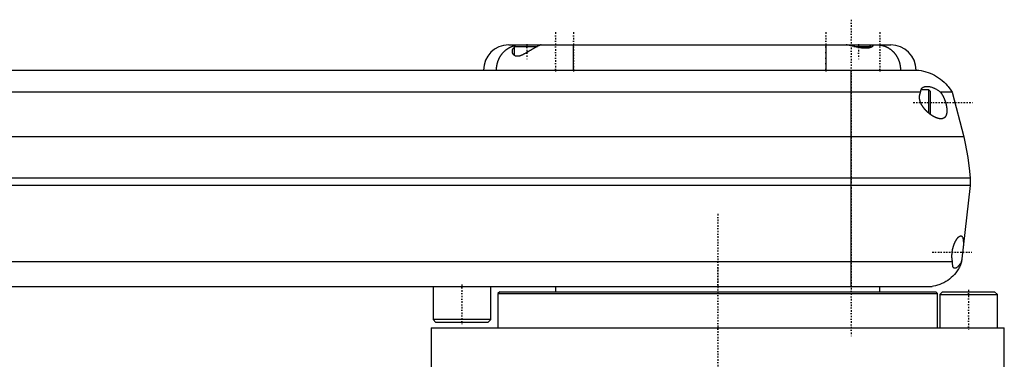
# Model space of a CAD drawing. Extents: x -602 to 168, y -1 to 818.
# Tile 7 of 7: x -194 to 80, y 296 to 390. Entities that reach past the tile are written whole.
import ezdxf

# ---------------------------------------------------------------- set-up
doc = ezdxf.new("R2010")
doc.units = 0
doc.linetypes.add('CENTER', pattern=[1.5, 0.45, -0.5, 0.05, -0.5])
doc.layers.add('AM_0', color=7, linetype='CONTINUOUS')
doc.layers.add('AM_7', color=7, linetype='CENTER')

msp = doc.modelspace()

# ---------------------------------------------------------------- linework, layer by layer
at = {"layer": 'AM_0', "color": 7, "linetype": 'CONTINUOUS'}
for p, q in [((-58, 383.5), (48, 383.5)), ((-56.1, 383.5), (-56.5, 383.1)), ((-56.5, 383.1), (-56.5, 380.64)), ((-56.5, 383.1), (-50.03, 383.1)), ((-49.68, 383.28), (-49.9, 383.5)), ((-40, 376.5), (-40, 383.5)), ((30, 383.5), (30, 376.5)), ((35.9, 383.5), (35.88, 383.48)), ((37.75, 383.1), (42.5, 383.1)), ((42.5, 383.1), (42.1, 383.5)), ((42.5, 382.8), (42.5, 383.1)), ((-345.5, 376.5), (55.5, 376.5)), ((37, 316.5), (37, 376.5)), ((56.29, 370.35), (-346.29, 370.35)), ((58.6, 371), (56.39, 371)), ((59, 370.6), (58.6, 371)), ((58.6, 364.52), (58.6, 371)), ((59, 364.4), (59, 370.6)), ((65, 370.35), (61.81, 370.35)), ((65, 370.35), (68.25, 358)), ((58.89, 364.29), (59, 364.4)), ((68.25, 358), (-358.25, 358)), ((70, 346.5), (-360, 346.5)), ((70, 344.5), (-360, 344.5)), ((70, 344.5), (67.65, 323.3)), ((70, 346.5), (70, 344.5)), ((65.14, 323.3), (-355.14, 323.3)), ((67.65, 323.3), (67.54, 323.3)), ((-351.5, 316.5), (59.5, 316.5)), ((-79, 316.5), (-79, 307.3)), ((-63, 307.3), (-63, 316.5)), ((-60.5, 315), (-61, 314.5)), ((-61, 314.5), (-61, 305)), ((-61, 314.5), (61, 314.5)), ((-60.5, 315), (60.5, 315)), ((-45, 316.5), (-45, 315)), ((45, 315), (45, 316.5)), ((61, 314.5), (60.5, 315)), ((61, 305), (61, 314.5)), ((62.37, 315), (61.57, 314.2)), ((61.57, 314.2), (61.57, 305)), ((61.57, 314.2), (77.57, 314.2)), ((62.37, 315), (76.77, 315)), ((77.57, 314.2), (76.77, 315)), ((77.57, 305), (77.57, 314.2)), ((-79, 307.3), (-78.2, 306.5)), ((-63, 307.3), (-79, 307.3)), ((-63.8, 306.5), (-78.2, 306.5)), ((-63.8, 306.5), (-63, 307.3)), ((-79.5, 305), (-79.5, 288.3)), ((-79.5, 305), (79.5, 305)), ((79.5, 288.3), (79.5, 305))]:
    msp.add_line(p, q, dxfattribs=at)
for points in [[(-61.39, 376.5, 0), (-61.39, 376.54, 0), (-61.39, 376.63, 0), (-61.39, 376.72, 0), (-61.39, 376.77, 0), (-61.39, 376.81, 0), (-61.38, 376.9, 0), (-61.38, 376.99, 0), (-61.37, 377.08, 0), (-61.36, 377.16, 0), (-61.36, 377.25, 0), (-61.35, 377.3, 0), (-61.35, 377.34, 0), (-61.34, 377.43, 0), (-61.33, 377.51, 0), (-61.31, 377.6, 0), (-61.3, 377.69, 0), (-61.28, 377.78, 0), (-61.28, 377.82, 0), (-61.27, 377.86, 0), (-61.25, 377.95, 0), (-61.24, 378.04, 0), (-61.23, 378.08, 0), (-61.22, 378.12, 0), (-61.2, 378.21, 0), (-61.18, 378.29, 0), (-61.17, 378.34, 0), (-61.15, 378.38, 0), (-61.13, 378.46, 0), (-61.11, 378.55, 0), (-61.08, 378.63, 0), (-61.06, 378.72, 0), (-61.03, 378.8, 0), (-61.02, 378.84, 0), (-61, 378.88, 0), (-60.98, 378.97, 0), (-60.95, 379.05, 0), (-60.92, 379.13, 0), (-60.88, 379.21, 0), (-60.85, 379.3, 0), (-60.84, 379.34, 0), (-60.82, 379.38, 0), (-60.78, 379.46, 0), (-60.75, 379.54, 0), (-60.71, 379.62, 0), (-60.68, 379.7, 0), (-60.64, 379.77, 0), (-60.62, 379.81, 0), (-60.6, 379.85, 0), (-60.56, 379.93, 0), (-60.52, 380.01, 0), (-60.48, 380.08, 0), (-60.43, 380.16, 0), (-60.39, 380.23, 0), (-60.37, 380.27, 0), (-60.35, 380.31, 0), (-60.3, 380.38, 0), (-60.26, 380.45, 0), (-60.21, 380.52, 0), (-60.16, 380.6, 0), (-60.11, 380.67, 0), (-60.09, 380.7, 0), (-60.06, 380.74, 0), (-60.01, 380.81, 0), (-59.96, 380.88, 0), (-59.94, 380.91, 0), (-59.91, 380.95, 0), (-59.86, 381.01, 0), (-59.81, 381.08, 0), (-59.78, 381.11, 0), (-59.75, 381.15, 0), (-59.7, 381.21, 0), (-59.64, 381.28, 0), (-59.59, 381.34, 0), (-59.53, 381.4, 0), (-59.47, 381.47, 0), (-59.44, 381.5, 0), (-59.41, 381.53, 0), (-59.35, 381.59, 0), (-59.29, 381.65, 0), (-59.23, 381.71, 0), (-59.17, 381.77, 0), (-59.11, 381.83, 0), (-59.08, 381.85, 0), (-59.05, 381.88, 0), (-58.98, 381.94, 0), (-58.92, 381.99, 0), (-58.86, 382.05, 0), (-58.79, 382.1, 0), (-58.73, 382.15, 0), (-58.69, 382.18, 0), (-58.66, 382.2, 0), (-58.59, 382.25, 0), (-58.53, 382.3, 0), (-58.46, 382.35, 0), (-58.39, 382.4, 0), (-58.32, 382.45, 0), (-58.29, 382.47, 0), (-58.25, 382.49, 0), (-58.18, 382.54, 0), (-58.11, 382.58, 0), (-58.04, 382.62, 0), (-57.97, 382.67, 0), (-57.9, 382.71, 0), (-57.86, 382.73, 0), (-57.82, 382.75, 0), (-57.75, 382.79, 0), (-57.68, 382.82, 0), (-57.64, 382.84, 0), (-57.6, 382.86, 0), (-57.53, 382.9, 0), (-57.45, 382.93, 0), (-57.42, 382.95, 0), (-57.38, 382.97, 0), (-57.3, 383, 0), (-57.23, 383.03, 0), (-57.15, 383.06, 0), (-57.07, 383.09, 0), (-57, 383.12, 0), (-56.96, 383.14, 0), (-56.92, 383.15, 0), (-56.84, 383.18, 0), (-56.77, 383.2, 0), (-56.69, 383.23, 0), (-56.61, 383.25, 0), (-56.53, 383.27, 0), (-56.49, 383.28, 0), (-56.45, 383.29, 0), (-56.37, 383.32, 0), (-56.3, 383.33, 0), (-56.26, 383.34, 0)], [(-49.04, 383.5, 0), (-49.05, 383.5, 0), (-49.07, 383.5, 0), (-49.1, 383.49, 0), (-49.11, 383.49, 0), (-49.13, 383.49, 0), (-49.17, 383.48, 0), (-49.2, 383.47, 0), (-49.25, 383.45, 0), (-49.29, 383.44, 0), (-49.35, 383.42, 0), (-49.37, 383.41, 0), (-49.4, 383.4, 0), (-49.46, 383.37, 0), (-49.52, 383.35, 0), (-49.58, 383.32, 0), (-49.65, 383.29, 0), (-49.72, 383.25, 0), (-49.76, 383.24, 0), (-49.79, 383.22, 0), (-49.87, 383.18, 0), (-49.95, 383.14, 0), (-49.99, 383.12, 0), (-50.03, 383.1, 0), (-50.11, 383.06, 0), (-50.2, 383.01, 0), (-50.24, 382.99, 0), (-50.29, 382.97, 0), (-50.38, 382.92, 0), (-50.47, 382.87, 0), (-50.56, 382.82, 0), (-50.66, 382.76, 0), (-50.76, 382.71, 0), (-50.8, 382.68, 0), (-50.85, 382.65, 0), (-50.95, 382.59, 0), (-51.05, 382.53, 0), (-51.16, 382.48, 0), (-51.26, 382.41, 0), (-51.36, 382.35, 0), (-51.42, 382.32, 0), (-51.47, 382.29, 0), (-51.57, 382.23, 0), (-51.68, 382.17, 0), (-51.79, 382.1, 0), (-51.89, 382.04, 0), (-52, 381.97, 0), (-52.05, 381.94, 0), (-52.11, 381.91, 0), (-52.21, 381.84, 0), (-52.32, 381.78, 0), (-52.43, 381.72, 0), (-52.53, 381.65, 0), (-52.64, 381.59, 0), (-52.69, 381.56, 0), (-52.75, 381.53, 0), (-52.85, 381.46, 0), (-52.96, 381.4, 0), (-53.06, 381.34, 0), (-53.17, 381.28, 0), (-53.27, 381.22, 0), (-53.33, 381.19, 0), (-53.38, 381.16, 0), (-53.48, 381.1, 0), (-53.59, 381.05, 0), (-53.64, 381.02, 0), (-53.69, 380.99, 0), (-53.79, 380.94, 0), (-53.89, 380.89, 0), (-53.94, 380.86, 0), (-53.99, 380.84, 0), (-54.09, 380.79, 0), (-54.19, 380.74, 0), (-54.28, 380.7, 0), (-54.38, 380.66, 0), (-54.48, 380.62, 0), (-54.52, 380.6, 0), (-54.57, 380.58, 0), (-54.67, 380.54, 0), (-54.76, 380.51, 0), (-54.86, 380.48, 0), (-54.95, 380.45, 0), (-55.04, 380.42, 0), (-55.09, 380.41, 0), (-55.13, 380.4, 0), (-55.23, 380.38, 0), (-55.31, 380.37, 0), (-55.4, 380.36, 0), (-55.49, 380.35, 0), (-55.57, 380.35, 0), (-55.61, 380.35, 0), (-55.65, 380.35, 0), (-55.73, 380.35, 0), (-55.81, 380.36, 0), (-55.89, 380.37, 0), (-55.96, 380.38, 0), (-56.03, 380.4, 0), (-56.07, 380.41, 0), (-56.1, 380.42, 0), (-56.17, 380.44, 0), (-56.23, 380.47, 0), (-56.29, 380.5, 0), (-56.35, 380.53, 0), (-56.41, 380.57, 0), (-56.43, 380.59, 0), (-56.46, 380.61, 0), (-56.51, 380.65, 0), (-56.56, 380.69, 0), (-56.58, 380.71, 0), (-56.6, 380.73, 0), (-56.64, 380.78, 0), (-56.68, 380.82, 0), (-56.7, 380.85, 0), (-56.72, 380.87, 0), (-56.76, 380.92, 0), (-56.79, 380.97, 0), (-56.82, 381.03, 0), (-56.85, 381.08, 0), (-56.88, 381.14, 0), (-56.89, 381.17, 0), (-56.9, 381.2, 0), (-56.92, 381.25, 0), (-56.94, 381.31, 0), (-56.96, 381.37, 0), (-56.97, 381.43, 0), (-56.98, 381.49, 0), (-56.99, 381.53, 0), (-56.99, 381.56, 0), (-57, 381.62, 0), (-57, 381.68, 0), (-57, 381.71, 0)], [(-57, 381.71, 0), (-57, 381.75, 0), (-57, 381.81, 0), (-56.99, 381.88, 0), (-56.99, 381.91, 0), (-56.98, 381.94, 0), (-56.97, 382, 0), (-56.95, 382.07, 0), (-56.94, 382.13, 0), (-56.91, 382.2, 0), (-56.89, 382.26, 0), (-56.88, 382.29, 0), (-56.86, 382.32, 0), (-56.83, 382.38, 0), (-56.8, 382.44, 0), (-56.76, 382.5, 0), (-56.72, 382.56, 0), (-56.68, 382.61, 0), (-56.65, 382.64, 0), (-56.63, 382.67, 0), (-56.58, 382.72, 0), (-56.53, 382.78, 0), (-56.5, 382.8, 0)], [(43, 383.25, 0), (43, 383.24, 0), (43, 383.22, 0), (42.99, 383.2, 0), (42.99, 383.2, 0), (42.99, 383.19, 0), (42.98, 383.17, 0), (42.97, 383.15, 0), (42.96, 383.13, 0), (42.95, 383.11, 0), (42.93, 383.09, 0), (42.92, 383.08, 0), (42.91, 383.06, 0), (42.89, 383.04, 0), (42.87, 383.02, 0), (42.85, 383, 0), (42.82, 382.98, 0), (42.8, 382.96, 0), (42.78, 382.95, 0), (42.77, 382.94, 0), (42.74, 382.92, 0), (42.7, 382.9, 0), (42.69, 382.89, 0), (42.67, 382.88, 0), (42.63, 382.86, 0), (42.59, 382.84, 0), (42.57, 382.83, 0), (42.55, 382.82, 0), (42.51, 382.8, 0), (42.47, 382.79, 0), (42.42, 382.77, 0), (42.37, 382.75, 0), (42.32, 382.74, 0), (42.3, 382.73, 0), (42.27, 382.72, 0), (42.22, 382.7, 0), (42.16, 382.69, 0), (42.1, 382.67, 0), (42.04, 382.66, 0), (41.98, 382.65, 0), (41.95, 382.64, 0), (41.92, 382.64, 0), (41.85, 382.63, 0), (41.79, 382.62, 0), (41.72, 382.61, 0), (41.65, 382.6, 0), (41.58, 382.59, 0), (41.54, 382.59, 0), (41.51, 382.58, 0), (41.43, 382.58, 0), (41.36, 382.57, 0), (41.28, 382.57, 0), (41.2, 382.57, 0), (41.12, 382.57, 0), (41.08, 382.57, 0), (41.04, 382.57, 0), (40.95, 382.57, 0), (40.87, 382.57, 0), (40.79, 382.57, 0), (40.7, 382.58, 0), (40.61, 382.58, 0), (40.57, 382.58, 0), (40.52, 382.59, 0), (40.44, 382.59, 0), (40.34, 382.6, 0), (40.3, 382.61, 0), (40.25, 382.61, 0), (40.16, 382.62, 0), (40.07, 382.63, 0), (40.02, 382.64, 0), (39.97, 382.64, 0), (39.88, 382.66, 0), (39.79, 382.67, 0), (39.69, 382.69, 0), (39.59, 382.7, 0), (39.5, 382.72, 0), (39.45, 382.73, 0), (39.4, 382.74, 0), (39.31, 382.75, 0), (39.21, 382.77, 0), (39.11, 382.79, 0), (39.02, 382.81, 0), (38.92, 382.83, 0), (38.87, 382.84, 0), (38.82, 382.85, 0), (38.72, 382.87, 0), (38.63, 382.89, 0), (38.53, 382.91, 0), (38.43, 382.94, 0), (38.34, 382.96, 0), (38.29, 382.97, 0), (38.24, 382.98, 0), (38.14, 383, 0), (38.05, 383.03, 0), (37.95, 383.05, 0), (37.86, 383.07, 0), (37.76, 383.1, 0), (37.72, 383.11, 0), (37.67, 383.12, 0), (37.58, 383.14, 0), (37.49, 383.16, 0), (37.39, 383.19, 0), (37.3, 383.21, 0), (37.21, 383.23, 0), (37.17, 383.24, 0), (37.13, 383.25, 0), (37.04, 383.27, 0), (36.95, 383.29, 0), (36.91, 383.3, 0), (36.86, 383.31, 0), (36.78, 383.33, 0), (36.7, 383.35, 0), (36.65, 383.36, 0), (36.61, 383.36, 0), (36.53, 383.38, 0), (36.45, 383.4, 0), (36.37, 383.41, 0), (36.3, 383.42, 0), (36.22, 383.44, 0), (36.19, 383.44, 0), (36.15, 383.45, 0), (36.08, 383.46, 0), (36.01, 383.47, 0), (35.94, 383.48, 0), (35.87, 383.49, 0), (35.81, 383.49, 0), (35.78, 383.49, 0), (35.75, 383.5, 0), (35.69, 383.5, 0), (35.63, 383.5, 0), (35.6, 383.5, 0)], [(42.46, 383.5, 0), (42.49, 383.5, 0), (42.54, 383.5, 0), (42.6, 383.49, 0), (42.62, 383.49, 0), (42.65, 383.49, 0), (42.69, 383.48, 0), (42.74, 383.47, 0), (42.78, 383.46, 0), (42.81, 383.45, 0), (42.85, 383.44, 0), (42.86, 383.43, 0), (42.88, 383.42, 0), (42.9, 383.41, 0), (42.93, 383.39, 0), (42.95, 383.37, 0), (42.97, 383.35, 0), (42.98, 383.33, 0), (42.98, 383.32, 0), (42.99, 383.31, 0), (43, 383.29, 0), (43, 383.26, 0), (43, 383.25, 0)], [(44.32, 383.5, 0), (44.36, 383.5, 0), (44.46, 383.5, 0), (44.55, 383.5, 0), (44.59, 383.49, 0), (44.64, 383.49, 0), (44.73, 383.49, 0), (44.82, 383.48, 0), (44.91, 383.47, 0), (45.01, 383.46, 0), (45.1, 383.45, 0), (45.14, 383.44, 0), (45.19, 383.43, 0), (45.28, 383.42, 0), (45.37, 383.4, 0), (45.46, 383.39, 0), (45.55, 383.37, 0), (45.64, 383.35, 0), (45.68, 383.34, 0), (45.73, 383.33, 0), (45.82, 383.3, 0), (45.91, 383.28, 0), (45.95, 383.27, 0), (46, 383.25, 0), (46.09, 383.22, 0), (46.17, 383.2, 0), (46.22, 383.18, 0), (46.26, 383.17, 0), (46.35, 383.13, 0), (46.44, 383.1, 0), (46.52, 383.07, 0), (46.61, 383.03, 0), (46.69, 382.99, 0), (46.74, 382.97, 0), (46.78, 382.96, 0), (46.87, 382.92, 0), (46.95, 382.87, 0), (47.03, 382.83, 0), (47.12, 382.79, 0), (47.2, 382.74, 0), (47.24, 382.72, 0), (47.28, 382.7, 0), (47.36, 382.65, 0), (47.44, 382.6, 0), (47.52, 382.55, 0), (47.6, 382.5, 0), (47.68, 382.44, 0), (47.72, 382.42, 0), (47.76, 382.39, 0), (47.84, 382.33, 0), (47.92, 382.28, 0), (47.99, 382.22, 0), (48.07, 382.16, 0), (48.14, 382.1, 0), (48.18, 382.07, 0), (48.21, 382.04, 0), (48.29, 381.98, 0), (48.36, 381.91, 0), (48.43, 381.85, 0), (48.5, 381.78, 0), (48.57, 381.71, 0), (48.61, 381.68, 0), (48.64, 381.64, 0), (48.71, 381.57, 0), (48.77, 381.5, 0), (48.81, 381.47, 0), (48.84, 381.43, 0), (48.91, 381.36, 0), (48.97, 381.28, 0), (49, 381.25, 0), (49.03, 381.21, 0), (49.1, 381.13, 0), (49.16, 381.06, 0), (49.22, 380.98, 0), (49.28, 380.9, 0), (49.33, 380.82, 0), (49.36, 380.78, 0), (49.39, 380.74, 0), (49.45, 380.66, 0), (49.5, 380.58, 0), (49.55, 380.49, 0), (49.61, 380.41, 0), (49.66, 380.32, 0), (49.68, 380.28, 0), (49.71, 380.24, 0), (49.76, 380.15, 0), (49.81, 380.06, 0), (49.85, 379.97, 0), (49.9, 379.89, 0), (49.94, 379.8, 0), (49.96, 379.75, 0), (49.99, 379.71, 0), (50.03, 379.61, 0), (50.07, 379.52, 0), (50.11, 379.43, 0), (50.15, 379.34, 0), (50.18, 379.24, 0), (50.2, 379.19, 0), (50.22, 379.15, 0), (50.26, 379.05, 0), (50.29, 378.96, 0), (50.32, 378.86, 0), (50.35, 378.76, 0), (50.38, 378.67, 0), (50.4, 378.62, 0), (50.41, 378.57, 0), (50.44, 378.47, 0), (50.46, 378.37, 0), (50.47, 378.32, 0), (50.49, 378.27, 0), (50.51, 378.17, 0), (50.53, 378.07, 0), (50.54, 378.02, 0), (50.55, 377.97, 0), (50.57, 377.87, 0), (50.59, 377.77, 0), (50.6, 377.67, 0), (50.62, 377.57, 0), (50.63, 377.47, 0), (50.64, 377.42, 0), (50.65, 377.37, 0), (50.66, 377.27, 0), (50.67, 377.17, 0), (50.67, 377.06, 0), (50.68, 376.96, 0), (50.69, 376.86, 0), (50.69, 376.81, 0), (50.69, 376.76, 0), (50.69, 376.65, 0), (50.69, 376.55, 0), (50.69, 376.5, 0)], [(55.5, 376.5, 0), (55.82, 376.46, 0), (56.47, 376.36, 0), (57.1, 376.23, 0), (57.42, 376.15, 0), (57.73, 376.06, 0), (58.35, 375.86, 0), (58.96, 375.63, 0), (59.55, 375.36, 0), (60.13, 375.07, 0), (60.7, 374.74, 0), (60.98, 374.57, 0), (61.25, 374.39, 0), (61.78, 374.01, 0), (62.29, 373.6, 0), (62.77, 373.16, 0), (63.24, 372.7, 0), (63.68, 372.21, 0), (63.88, 371.96, 0), (64.09, 371.71, 0), (64.47, 371.18, 0), (64.83, 370.63, 0), (65, 370.35, 0)], [(56.29, 370.35, 0), (56.29, 370.37, 0), (56.29, 370.4, 0), (56.29, 370.43, 0), (56.29, 370.44, 0), (56.29, 370.46, 0), (56.29, 370.49, 0), (56.3, 370.52, 0), (56.3, 370.55, 0), (56.3, 370.58, 0), (56.31, 370.61, 0), (56.31, 370.62, 0), (56.31, 370.64, 0), (56.32, 370.67, 0), (56.32, 370.7, 0), (56.32, 370.73, 0), (56.33, 370.75, 0), (56.34, 370.78, 0), (56.34, 370.8, 0), (56.34, 370.81, 0), (56.35, 370.84, 0), (56.35, 370.86, 0), (56.36, 370.88, 0), (56.36, 370.89, 0), (56.37, 370.92, 0), (56.38, 370.94, 0), (56.38, 370.96, 0), (56.38, 370.97, 0), (56.39, 370.99, 0), (56.4, 371.02, 0), (56.41, 371.04, 0), (56.42, 371.07, 0), (56.43, 371.09, 0), (56.43, 371.1, 0), (56.44, 371.12, 0), (56.45, 371.14, 0), (56.46, 371.16, 0), (56.5, 371.24, 0), (56.57, 371.37, 0), (56.66, 371.48, 0), (56.75, 371.58, 0), (56.8, 371.63, 0), (56.86, 371.67, 0), (56.97, 371.75, 0), (57.09, 371.81, 0), (57.22, 371.87, 0), (57.35, 371.91, 0), (57.49, 371.95, 0), (57.57, 371.96, 0), (57.64, 371.97, 0), (57.79, 371.99, 0), (57.95, 372, 0), (58.02, 372, 0)], [(58.02, 372, 0), (58.12, 372, 0), (58.32, 371.99, 0), (58.52, 371.96, 0), (58.63, 371.95, 0), (58.73, 371.93, 0), (58.94, 371.89, 0), (59.15, 371.83, 0), (59.37, 371.77, 0), (59.58, 371.69, 0), (59.8, 371.61, 0), (59.91, 371.56, 0), (60.02, 371.52, 0), (60.23, 371.41, 0), (60.45, 371.3, 0), (60.67, 371.18, 0), (60.88, 371.05, 0), (61.09, 370.91, 0), (61.2, 370.84, 0), (61.3, 370.76, 0), (61.51, 370.61, 0), (61.71, 370.44, 0), (61.81, 370.35, 0)], [(61.9, 363, 0), (61.87, 363, 0), (61.8, 363, 0), (61.73, 363.01, 0), (61.7, 363.01, 0), (61.67, 363.01, 0), (61.6, 363.02, 0), (61.53, 363.03, 0), (61.46, 363.04, 0), (61.4, 363.05, 0), (61.33, 363.06, 0), (61.29, 363.07, 0), (61.26, 363.08, 0), (61.19, 363.1, 0), (61.12, 363.12, 0), (61.05, 363.14, 0), (60.98, 363.16, 0), (60.9, 363.18, 0), (60.87, 363.19, 0), (60.83, 363.21, 0), (60.75, 363.23, 0), (60.68, 363.26, 0), (60.64, 363.28, 0), (60.6, 363.29, 0), (60.53, 363.32, 0), (60.45, 363.36, 0), (60.41, 363.37, 0), (60.37, 363.39, 0), (60.3, 363.43, 0), (60.22, 363.46, 0), (60.14, 363.5, 0), (60.06, 363.54, 0), (59.98, 363.58, 0), (59.94, 363.61, 0), (59.9, 363.63, 0), (59.82, 363.67, 0), (59.74, 363.72, 0), (59.66, 363.77, 0), (59.58, 363.81, 0), (59.5, 363.86, 0), (59.46, 363.89, 0), (59.42, 363.92, 0), (59.34, 363.97, 0), (59.26, 364.02, 0), (59.18, 364.08, 0), (59.1, 364.13, 0), (59.02, 364.19, 0), (58.98, 364.22, 0), (58.94, 364.25, 0), (58.87, 364.31, 0), (58.79, 364.37, 0), (58.71, 364.43, 0), (58.63, 364.49, 0), (58.56, 364.55, 0), (58.52, 364.58, 0), (58.48, 364.62, 0), (58.41, 364.68, 0), (58.33, 364.75, 0), (58.26, 364.81, 0), (58.18, 364.88, 0), (58.11, 364.95, 0), (58.08, 364.98, 0), (58.04, 365.01, 0), (57.97, 365.08, 0), (57.89, 365.16, 0), (57.86, 365.19, 0), (57.82, 365.23, 0), (57.75, 365.31, 0), (57.68, 365.38, 0), (57.64, 365.42, 0), (57.6, 365.46, 0), (57.53, 365.54, 0), (57.46, 365.62, 0), (57.39, 365.7, 0), (57.32, 365.79, 0), (57.25, 365.87, 0), (57.22, 365.92, 0), (57.18, 365.96, 0), (57.12, 366.05, 0), (57.05, 366.14, 0), (56.98, 366.23, 0), (56.92, 366.32, 0), (56.86, 366.41, 0), (56.83, 366.46, 0), (56.8, 366.5, 0), (56.74, 366.6, 0), (56.68, 366.69, 0), (56.62, 366.79, 0), (56.57, 366.89, 0), (56.51, 366.99, 0), (56.49, 367.04, 0), (56.46, 367.09, 0), (56.41, 367.19, 0), (56.37, 367.29, 0), (56.32, 367.39, 0), (56.28, 367.49, 0), (56.24, 367.59, 0), (56.22, 367.65, 0), (56.2, 367.7, 0), (56.17, 367.8, 0), (56.13, 367.91, 0), (56.11, 368.01, 0), (56.08, 368.11, 0), (56.05, 368.22, 0), (56.04, 368.27, 0), (56.03, 368.33, 0), (56.01, 368.43, 0), (56, 368.54, 0), (55.99, 368.59, 0), (55.99, 368.64, 0), (55.98, 368.75, 0), (55.97, 368.85, 0), (55.97, 368.91, 0), (55.97, 368.96, 0), (55.97, 369.06, 0), (55.98, 369.17, 0), (55.98, 369.27, 0), (55.99, 369.37, 0), (56.01, 369.47, 0), (56.02, 369.52, 0), (56.03, 369.57, 0), (56.05, 369.67, 0), (56.07, 369.77, 0), (56.1, 369.86, 0), (56.12, 369.96, 0), (56.16, 370.05, 0), (56.17, 370.09, 0), (56.19, 370.14, 0), (56.23, 370.22, 0), (56.27, 370.31, 0), (56.29, 370.35, 0)], [(61.81, 370.35, 0), (61.84, 370.32, 0), (61.89, 370.25, 0), (61.94, 370.18, 0), (61.96, 370.15, 0), (61.99, 370.11, 0), (62.03, 370.05, 0), (62.08, 369.97, 0), (62.13, 369.9, 0), (62.18, 369.83, 0), (62.22, 369.75, 0), (62.25, 369.71, 0), (62.27, 369.67, 0), (62.32, 369.59, 0), (62.36, 369.51, 0), (62.41, 369.43, 0), (62.45, 369.35, 0), (62.5, 369.26, 0), (62.52, 369.22, 0), (62.54, 369.18, 0), (62.59, 369.09, 0), (62.63, 369, 0), (62.65, 368.96, 0), (62.67, 368.91, 0), (62.71, 368.82, 0), (62.75, 368.73, 0), (62.77, 368.69, 0), (62.79, 368.64, 0), (62.83, 368.55, 0), (62.87, 368.46, 0), (62.91, 368.36, 0), (62.94, 368.27, 0), (62.98, 368.17, 0), (63, 368.12, 0), (63.01, 368.08, 0), (63.05, 367.98, 0), (63.08, 367.88, 0), (63.11, 367.79, 0), (63.14, 367.69, 0), (63.17, 367.6, 0), (63.19, 367.55, 0), (63.2, 367.5, 0), (63.23, 367.4, 0), (63.26, 367.31, 0), (63.28, 367.21, 0), (63.31, 367.12, 0), (63.33, 367.02, 0), (63.34, 366.98, 0), (63.35, 366.93, 0), (63.37, 366.84, 0), (63.39, 366.74, 0), (63.41, 366.65, 0), (63.43, 366.55, 0), (63.45, 366.46, 0), (63.46, 366.41, 0), (63.46, 366.36, 0), (63.48, 366.27, 0), (63.49, 366.17, 0), (63.51, 366.08, 0), (63.52, 365.98, 0), (63.53, 365.89, 0), (63.53, 365.84, 0), (63.54, 365.79, 0), (63.54, 365.7, 0), (63.55, 365.61, 0), (63.55, 365.56, 0), (63.56, 365.52, 0), (63.56, 365.43, 0), (63.56, 365.34, 0), (63.56, 365.29, 0), (63.56, 365.25, 0), (63.56, 365.16, 0), (63.56, 365.08, 0), (63.55, 364.99, 0), (63.55, 364.91, 0), (63.54, 364.83, 0), (63.54, 364.79, 0), (63.54, 364.75, 0), (63.53, 364.67, 0), (63.52, 364.59, 0), (63.5, 364.51, 0), (63.49, 364.44, 0), (63.47, 364.37, 0), (63.47, 364.33, 0), (63.46, 364.3, 0), (63.44, 364.23, 0), (63.42, 364.17, 0), (63.4, 364.1, 0), (63.38, 364.04, 0), (63.36, 363.98, 0), (63.34, 363.95, 0), (63.33, 363.92, 0), (63.31, 363.87, 0), (63.28, 363.81, 0), (63.25, 363.76, 0), (63.22, 363.71, 0), (63.19, 363.66, 0), (63.18, 363.63, 0), (63.16, 363.61, 0), (63.13, 363.56, 0), (63.09, 363.52, 0), (63.05, 363.48, 0), (63.02, 363.44, 0), (62.98, 363.4, 0), (62.96, 363.38, 0), (62.94, 363.36, 0), (62.9, 363.32, 0), (62.86, 363.29, 0), (62.83, 363.28, 0), (62.81, 363.26, 0), (62.77, 363.23, 0), (62.72, 363.2, 0), (62.7, 363.19, 0), (62.68, 363.18, 0), (62.63, 363.15, 0), (62.58, 363.13, 0), (62.53, 363.11, 0), (62.48, 363.09, 0), (62.43, 363.07, 0), (62.4, 363.07, 0), (62.37, 363.06, 0), (62.32, 363.05, 0), (62.27, 363.03, 0), (62.21, 363.02, 0), (62.16, 363.02, 0), (62.1, 363.01, 0), (62.07, 363.01, 0), (62.04, 363, 0), (61.99, 363, 0), (61.93, 363, 0), (61.9, 363, 0)], [(68.25, 358, 0), (68.67, 356.1, 0), (69.35, 352.28, 0), (69.83, 348.43, 0), (70, 346.5, 0)], [(65.14, 323.3, 0), (65.14, 323.34, 0), (65.12, 323.42, 0), (65.1, 323.49, 0), (65.09, 323.53, 0), (65.09, 323.57, 0), (65.07, 323.66, 0), (65.06, 323.74, 0), (65.05, 323.82, 0), (65.03, 323.91, 0), (65.02, 323.99, 0), (65.02, 324.04, 0), (65.01, 324.08, 0), (65, 324.17, 0), (65, 324.26, 0), (64.99, 324.35, 0), (64.98, 324.44, 0), (64.98, 324.53, 0), (64.98, 324.58, 0), (64.97, 324.62, 0), (64.97, 324.72, 0), (64.97, 324.81, 0), (64.97, 324.86, 0), (64.97, 324.9, 0), (64.97, 325, 0), (64.97, 325.09, 0), (64.97, 325.14, 0), (64.97, 325.18, 0), (64.98, 325.28, 0), (64.98, 325.37, 0), (64.99, 325.47, 0), (64.99, 325.56, 0), (65, 325.65, 0), (65, 325.7, 0), (65.01, 325.74, 0), (65.02, 325.84, 0), (65.03, 325.93, 0), (65.04, 326.02, 0), (65.05, 326.11, 0), (65.06, 326.21, 0), (65.07, 326.25, 0), (65.08, 326.3, 0), (65.09, 326.39, 0), (65.11, 326.49, 0), (65.13, 326.58, 0), (65.15, 326.67, 0), (65.16, 326.77, 0), (65.17, 326.81, 0), (65.18, 326.86, 0), (65.21, 326.95, 0), (65.23, 327.04, 0), (65.25, 327.14, 0), (65.27, 327.23, 0), (65.3, 327.32, 0), (65.31, 327.36, 0), (65.32, 327.41, 0), (65.35, 327.5, 0), (65.38, 327.59, 0), (65.4, 327.67, 0), (65.43, 327.76, 0), (65.46, 327.84, 0), (65.48, 327.89, 0), (65.49, 327.93, 0), (65.52, 328.01, 0), (65.55, 328.1, 0), (65.57, 328.14, 0), (65.58, 328.18, 0), (65.61, 328.26, 0), (65.65, 328.34, 0), (65.66, 328.37, 0), (65.68, 328.41, 0), (65.71, 328.49, 0), (65.74, 328.56, 0), (65.78, 328.64, 0), (65.81, 328.71, 0), (65.84, 328.78, 0), (65.86, 328.81, 0), (65.88, 328.85, 0), (65.91, 328.92, 0), (65.94, 328.98, 0), (65.98, 329.05, 0), (66.01, 329.11, 0), (66.05, 329.17, 0), (66.06, 329.2, 0), (66.08, 329.23, 0), (66.12, 329.29, 0), (66.15, 329.35, 0), (66.19, 329.41, 0), (66.23, 329.47, 0), (66.26, 329.52, 0), (66.28, 329.55, 0), (66.3, 329.58, 0), (66.34, 329.63, 0), (66.37, 329.68, 0), (66.41, 329.73, 0), (66.45, 329.78, 0), (66.48, 329.83, 0), (66.5, 329.86, 0), (66.52, 329.88, 0), (66.56, 329.92, 0), (66.6, 329.97, 0), (66.63, 330.01, 0), (66.67, 330.05, 0), (66.71, 330.09, 0), (66.73, 330.11, 0), (66.75, 330.13, 0), (66.78, 330.16, 0), (66.82, 330.2, 0), (66.84, 330.21, 0), (66.85, 330.23, 0), (66.89, 330.26, 0), (66.93, 330.29, 0), (66.94, 330.3, 0), (66.96, 330.31, 0), (67, 330.34, 0), (67.03, 330.36, 0), (67.07, 330.38, 0), (67.1, 330.4, 0), (67.13, 330.42, 0), (67.15, 330.43, 0), (67.17, 330.44, 0), (67.2, 330.45, 0), (67.23, 330.46, 0), (67.26, 330.47, 0), (67.29, 330.48, 0), (67.32, 330.49, 0), (67.34, 330.49, 0), (67.35, 330.49, 0), (67.38, 330.5, 0), (67.41, 330.5, 0), (67.42, 330.5, 0)], [(67.42, 330.5, 0), (67.47, 330.5, 0), (67.55, 330.48, 0), (67.63, 330.44, 0), (67.67, 330.42, 0), (67.71, 330.39, 0), (67.78, 330.32, 0), (67.85, 330.22, 0), (67.91, 330.11, 0), (67.96, 329.98, 0), (68, 329.84, 0), (68.02, 329.76, 0), (68.04, 329.68, 0), (68.08, 329.5, 0), (68.1, 329.31, 0), (68.12, 329.11, 0), (68.14, 328.89, 0), (68.15, 328.66, 0), (68.15, 328.54, 0), (68.15, 328.41, 0), (68.15, 328.15, 0), (68.15, 327.89, 0), (68.14, 327.75, 0)], [(67.65, 323.3, 0), (67.55, 323, 0), (67.32, 322.43, 0), (67.05, 321.86, 0), (66.91, 321.59, 0), (66.75, 321.32, 0), (66.42, 320.79, 0), (66.06, 320.29, 0), (65.66, 319.81, 0), (65.23, 319.35, 0), (64.78, 318.93, 0), (64.55, 318.73, 0), (64.31, 318.53, 0), (63.8, 318.16, 0), (63.28, 317.83, 0), (62.74, 317.52, 0), (62.18, 317.26, 0), (61.6, 317.02, 0), (61.31, 316.92, 0), (61.01, 316.83, 0), (60.42, 316.67, 0), (59.81, 316.55, 0), (59.5, 316.5, 0)], [(65.75, 321.5, 0), (65.71, 321.5, 0), (65.64, 321.51, 0), (65.57, 321.54, 0), (65.54, 321.55, 0), (65.51, 321.57, 0), (65.45, 321.62, 0), (65.4, 321.67, 0), (65.36, 321.74, 0), (65.31, 321.82, 0), (65.28, 321.91, 0), (65.26, 321.96, 0), (65.25, 322.02, 0), (65.22, 322.13, 0), (65.2, 322.25, 0), (65.18, 322.39, 0), (65.17, 322.54, 0), (65.16, 322.69, 0), (65.15, 322.77, 0), (65.15, 322.85, 0), (65.15, 323.03, 0), (65.14, 323.21, 0), (65.14, 323.3, 0)], [(67.54, 323.3, 0), (67.49, 323.21, 0), (67.4, 323.03, 0), (67.3, 322.86, 0), (67.25, 322.78, 0), (67.2, 322.7, 0), (67.09, 322.54, 0), (66.99, 322.4, 0), (66.88, 322.27, 0), (66.78, 322.15, 0), (66.67, 322.03, 0), (66.62, 321.98, 0), (66.57, 321.93, 0), (66.46, 321.84, 0), (66.36, 321.75, 0), (66.26, 321.68, 0), (66.16, 321.62, 0), (66.06, 321.58, 0), (66.01, 321.56, 0), (65.97, 321.54, 0), (65.88, 321.51, 0), (65.79, 321.5, 0), (65.75, 321.5, 0)], [(67.76, 324.34, 0), (67.76, 324.3, 0), (67.75, 324.24, 0), (67.74, 324.18, 0), (67.73, 324.15, 0), (67.72, 324.12, 0), (67.71, 324.06, 0), (67.7, 324, 0), (67.69, 323.94, 0), (67.67, 323.88, 0), (67.66, 323.82, 0), (67.66, 323.79, 0), (67.65, 323.77, 0), (67.64, 323.71, 0), (67.62, 323.65, 0), (67.61, 323.6, 0), (67.6, 323.54, 0), (67.58, 323.49, 0), (67.58, 323.46, 0), (67.57, 323.43, 0), (67.56, 323.38, 0), (67.54, 323.33, 0), (67.54, 323.3, 0)]]:
    msp.add_polyline3d(points, dxfattribs=at)
for centre, start, end in [((-58, 376.5), 90, 180), ((48, 376.5), 0, 90)]:
    msp.add_arc(centre, 7, start, end, dxfattribs=at)
at = {"layer": 'AM_7', "color": 4, "linetype": 'CENTER'}
for p, q in [((37, 390.5), (37, 302.5)), ((-45, 387), (-45, 376)), ((-40, 387), (-40, 376)), ((30, 387), (30, 376)), ((45, 387), (45, 376)), ((-53, 383.7), (-53, 379.3)), ((39, 383.7), (39, 379.3)), ((54.25, 367.5), (70.75, 367.5)), ((0, 336.6), (0, -0.65)), ((59.5, 326), (70.5, 326)), ((0, 321.75), (0, 316.25)), ((-71, 317), (-71, 306)), ((69.57, 315.5), (69.57, 304.5))]:
    msp.add_line(p, q, dxfattribs=at)

doc.saveas('drawing.dxf')
